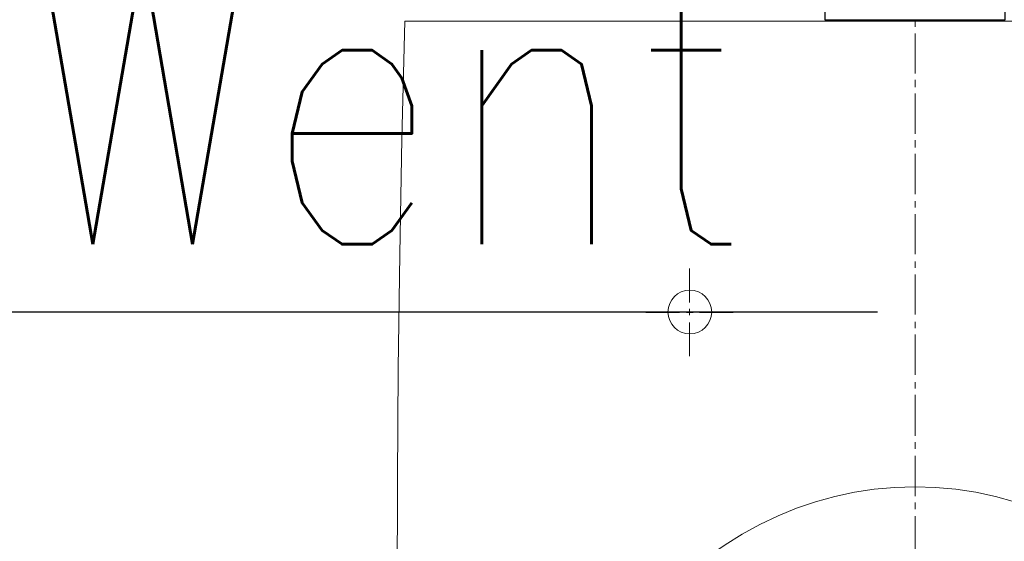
# Model space of a CAD drawing. Header units: millimetres. Extents: x 28600 to 181045, y -399112 to -163690.
# Tile 249 of 256: x 60864 to 60898, y -195465 to -195447. Entities that reach past the tile are written whole.
import ezdxf

# ---------------------------------------------------------------- set-up
doc = ezdxf.new("R2010")
doc.units = ezdxf.units.MM
doc.layers.get('0').update_dxf_attribs({"color": 8})
doc.layers.add('!! 0_Istn-went', color=8, linetype='Continuous')
doc.layers.add('!! 2_wypos-sanitarne', color=8, linetype='Continuous')
doc.layers.add('!!_@ wypos sanit nd', color=8, linetype='Continuous', plot=False)
doc.styles.add('ARCHETYP', font='romans.shx', dxfattribs={"height": 15})

# ---------------------------------------------------------------- blocks, each defined once
blk = doc.blocks.new('A$Cff2eaf8b')
blk.add_lwpolyline([(-0.04, -0.0685), (-0.03255, -0.0685, 0.236962), (-0.03118, -0.07775, -0.154353), (-0.031, -0.07832), (-0.031, -0.08218), (0.031, -0.08218), (0.031, -0.07832, -0.154353), (0.03118, -0.07775, 0.236962), (0.03255, -0.0685), (0.04, -0.0685)], format="xyb")
blk = doc.blocks.new('A$C6ce7c513')
at = {"lineweight": 0}
for points in [[(0, 0), (0, -0.00246)], [(-0.17548, -0.00049), (-0.17646, -0.04094), (-0.1772, -0.08064), (-0.1777, -0.11986), (-0.17794, -0.15833), (-0.17819, -0.23404)], [(-0.17548, -0.00049), (0.17547, -0.00049)], [(0, -0.00469), (0, -0.0185)], [(0, -0.02072), (0, -0.02318)], [(0, -0.0254), (0, -0.03921)], [(0, -0.04143), (0, -0.0439)], [(0, -0.04612), (0, -0.05993)], [(0, -0.0624), (0, -0.06461)], [(0, -0.06683), (0, -0.08064)], [(0, -0.08311), (0, -0.08533)], [(-0.07757, -0.08557), (-0.07757, -0.09717)], [(0, -0.08755), (0, -0.10136)], [(-0.08102, -0.10062), (-0.09261, -0.10062)], [(-0.07633, -0.10062), (-0.07855, -0.10062)], [(-0.07757, -0.09939), (-0.07757, -0.1016)], [(-0.06252, -0.10062), (-0.07411, -0.10062)], [(-0.07757, -0.10408), (-0.07757, -0.11567)], [(0, -0.10383), (0, -0.10605)], [(0, -0.10827), (0, -0.12208)], [(0, -0.12455), (0, -0.12677)], [(0, -0.12898), (0, -0.14304)], [(0, -0.14526), (0, -0.14748)], [(0, -0.14995), (0, -0.16376)], [(0, -0.16598), (0, -0.1682)], [(0, -0.17066), (0, -0.18447)]]:
    blk.add_lwpolyline(points, dxfattribs=at)
blk.add_circle((-0.07744, -0.1005), 0.00752, dxfattribs=at)
blk.add_ellipse((0, -0.32554), major_axis=(0, -0.16499), ratio=0.830338, start_param=0, end_param=6.283185, dxfattribs=at)

msp = doc.modelspace()

# ---------------------------------------------------------------- linework, layer by layer
at = {"layer": '!! 0_Istn-went'}
msp.add_lwpolyline([(60893.27415, -195457.12813), (60853.22762, -195457.12813)], dxfattribs=at)

# ---------------------------------------------------------------- block references
at = {"layer": '!! 2_wypos-sanitarne', "xscale": 100, "yscale": 100, "zscale": 100}
msp.add_blockref('A$C6ce7c513', (60894.56735, -195447.07914), dxfattribs=at)
at = {"layer": '!!_@ wypos sanit nd', "xscale": 100, "yscale": 100, "zscale": 100}
msp.add_blockref('A$Cff2eaf8b', (60894.56735, -195438.86114), dxfattribs=at)

# ---------------------------------------------------------------- texts
at = {"layer": '!! 0_Istn-went', "style": 'ARCHETYP', "width": 0.8}
msp.add_text('Went', height=10, rotation=360, dxfattribs=at).set_placement((60863.89738, -195454.7979))

doc.saveas('drawing.dxf')
